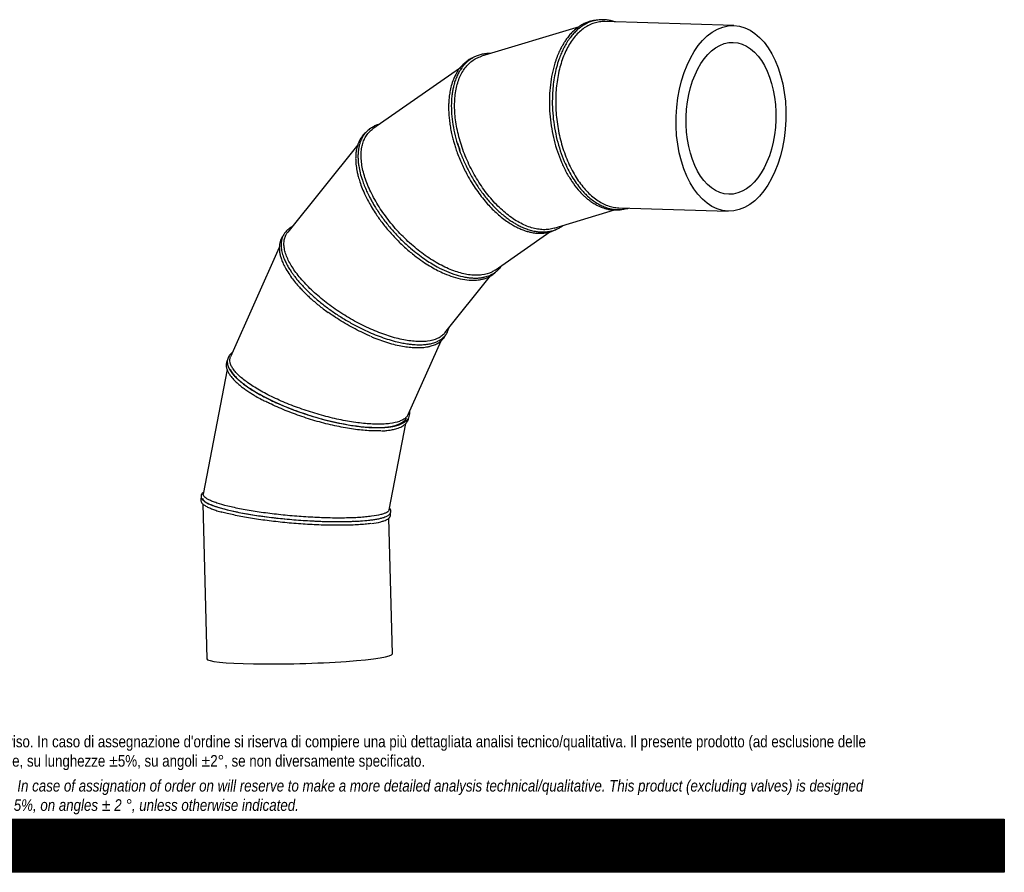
# Model space of a CAD drawing. Header units: millimetres. Extents: x 0 to 4243, y 0 to 3000.
# Tile 3 of 4: x 2121 to 4243, y 0 to 1837. Entities that reach past the tile are written whole.
import ezdxf

# ---------------------------------------------------------------- set-up
doc = ezdxf.new("R2010")
doc.units = ezdxf.units.MM
doc.header["$LTSCALE"] = 14.285714
doc.layers.add('Default', color=7, linetype='Continuous')
doc.layers.add('TUBO_X_GOMITO_90', color=7, linetype='Continuous')

# ---------------------------------------------------------------- blocks, each defined once
blk = doc.blocks.new('SE1')
at = {"layer": 'TUBO_X_GOMITO_90', "color": 7, "linetype": 'Continuous'}
for p, q in [((3660.1, 1824.4), (3382.5, 1832.9)), ((3326.5, 1821.9), (3116.2, 1758.1)), ((3069.1, 1731.6), (2882.3, 1601.5)), ((3272.7, 1616.6), (3272.7, 1616.6)), ((2850, 1567.6), (2698.9, 1379.3)), ((3272.8, 1387.6), (3402.8, 1427.1)), ((3412.5, 1431.8), (3647.9, 1424.6)), ((3145.7, 1297.5), (3263.6, 1379.6)), ((2680.8, 1345.9), (2575.8, 1110.7)), ((3037.4, 1162), (3136, 1284.9)), ((2745.6, 1249.3), (2745.6, 1249.4)), ((2958.2, 986.2), (3029.2, 1145.2)), ((2568.2, 1083), (2516.9, 815)), ((2645.8, 1025.9), (2645.8, 1025.9)), ((2917.8, 781.3), (2953.3, 966.9)), ((2515.7, 794), (2524.6, 459.9)), ((2597.8, 774.8), (2597.8, 774.8)), ((2924.4, 470.5), (2916.7, 762.9))]:
    blk.add_line(p, q, dxfattribs=at)
blk.add_arc((2857.9, 921.2), 171.1, 277.1756, 284.0033, dxfattribs=at)
for major_axis in [(-6.1, -199.9), (5, 163.6)]:
    blk.add_ellipse((3654, 1624.5), major_axis=major_axis, ratio=0.591609, dxfattribs=at)
for centre, major_axis, ratio, start_param, end_param in [((2763.9, 1041.6), (-192, 60.3), 0.296853, 1.004494, 1.512028), ((2763.9, 1041.6), (-192, 60.3), 0.296853, 1.511957, 3.107172), ((2715.9, 790.4), (200.5, -16.3), 0.153546, 3.15821, 3.638527), ((2715.9, 790.4), (200.5, -16.3), 0.153546, 3.590141, 4.095047), ((2715.9, 790.4), (-200.5, 16.3), 0.153546, 0.953456, 2.296743), ((2724.5, 465.2), (-199.9, -5.3), 0.077415, 0, 3.141593)]:
    blk.add_ellipse(centre, major_axis=major_axis, ratio=ratio, start_param=start_param, end_param=end_param, dxfattribs=at)
for points, knots in [([(3367.2, 1836.3), (3363.4, 1835.7), (3357.6, 1834.7), (3349, 1831.7), (3342.2, 1828.6), (3337.1, 1825.7), (3333.4, 1823.3), (3330.6, 1821.4), (3328, 1819.4), (3323.8, 1816.1), (3318.1, 1810.8), (3310.9, 1802.9), (3303.8, 1793.5), (3297.3, 1783.1), (3292, 1772.9), (3287.3, 1762.5), (3282.5, 1749.9), (3277.8, 1734.5), (3273.8, 1716.6), (3271, 1698.3), (3269.2, 1677.8), (3268.7, 1654.8), (3270.2, 1629.2), (3273.5, 1603.8), (3278.8, 1578.8), (3285.8, 1554.5), (3293.8, 1533.2), (3302.4, 1514.9), (3311, 1499.2), (3320.3, 1485.1), (3329, 1473.7), (3337.2, 1464.5), (3345.5, 1456.4), (3354.8, 1448.6), (3364.2, 1442.1), (3373.8, 1436.8), (3384.2, 1432.4), (3394.7, 1429.4), (3404.9, 1427.9), (3414, 1427.7), (3422.3, 1428.5), (3428.7, 1429.7), (3432.1, 1430.7), (3433.4, 1431.1)], [0, 0, 0, 0, 0.0132688, 0.0244877, 0.0336567, 0.0408243, 0.0459087, 0.0493193, 0.0530785, 0.0574599, 0.067876, 0.0794235, 0.0927557, 0.1053113, 0.116555, 0.1265734, 0.1377254, 0.1537759, 0.1696488, 0.1848179, 0.1998233, 0.2198203, 0.2398148, 0.2598079, 0.279802, 0.2997993, 0.3199173, 0.3352743, 0.3507822, 0.366329, 0.3808252, 0.3909167, 0.4022226, 0.4156811, 0.4286006, 0.4394652, 0.4524747, 0.4678097, 0.4789993, 0.4908584, 0.5024178, 0.5104617, 0.5156849, 0.5156849, 0.5156849, 0.5156849]), ([(3382.4, 1832.9), (3378.6, 1833), (3374.8, 1832.8), (3367.1, 1831.8), (3363.2, 1830.9), (3355.7, 1828.6), (3352, 1827.1), (3344.8, 1823.6), (3341.2, 1821.5), (3334.3, 1816.8), (3331, 1814.1), (3324.4, 1808.1), (3321.3, 1804.8), (3315.3, 1797.7), (3312.4, 1793.9), (3306.9, 1785.7), (3304.3, 1781.4), (3299.4, 1772.2), (3297.1, 1767.4), (3290.7, 1752.4), (3287.2, 1741.6), (3282.9, 1724.4), (3281.7, 1718.5), (3279.6, 1706.5), (3278.7, 1700.4), (3276.7, 1681.9), (3276.1, 1669.2), (3276.4, 1649.6), (3276.7, 1643.1), (3277.6, 1630), (3278.3, 1623.5), (3280, 1610.4), (3281.1, 1603.9), (3283.5, 1591), (3285, 1584.6), (3289.8, 1565.7), (3293.7, 1553.4), (3300.5, 1535.8), (3302.9, 1530.1), (3308.1, 1519), (3310.8, 1513.7), (3316.6, 1503.4), (3319.6, 1498.4), (3325.8, 1488.9), (3329, 1484.4), (3338.9, 1471.7), (3346, 1464.2), (3357.1, 1454.5), (3360.9, 1451.5), (3368.6, 1446.2), (3372.5, 1443.8), (3380.3, 1439.7), (3384.3, 1437.9), (3392.2, 1435.1), (3396.2, 1433.9), (3404.2, 1432.4), (3408.2, 1431.9), (3412.3, 1431.8), (3412.4, 1431.8), (3412.5, 1431.8)], [0.484778, 0.484778, 0.484778, 0.484778, 0.5, 0.5, 0.515625, 0.515625, 0.53125, 0.53125, 0.546875, 0.546875, 0.5625, 0.5625, 0.578125, 0.578125, 0.59375, 0.59375, 0.609375, 0.609375, 0.625, 0.625, 0.65625, 0.65625, 0.671875, 0.671875, 0.6875, 0.6875, 0.71875, 0.71875, 0.734375, 0.734375, 0.75, 0.75, 0.765625, 0.765625, 0.78125, 0.78125, 0.8125, 0.8125, 0.828125, 0.828125, 0.84375, 0.84375, 0.859375, 0.859375, 0.875, 0.875, 0.90625, 0.90625, 0.921875, 0.921875, 0.9375, 0.9375, 0.953125, 0.953125, 0.96875, 0.96875, 0.984375, 0.984375, 0.9847941, 0.9847941, 0.9847941, 0.9847941]), ([(3365.2, 1835.9), (3365.2, 1835.9), (3362.7, 1835.8), (3358.1, 1835.2), (3351.6, 1833.8), (3344.8, 1831.7), (3336.9, 1828.4), (3327, 1822.8), (3320.8, 1817.8), (3316.8, 1814.5)], [0.93391992, 0.93391992, 0.93391992, 0.93391992, 0.93407105, 0.94324013, 0.95152308, 0.95931237, 0.96998964, 0.9835531, 1, 1, 1, 1]), ([(3404.1, 1832.2), (3403.7, 1832.4), (3401.1, 1833.3), (3395.7, 1834.8), (3387.5, 1836.4), (3377.6, 1837.3), (3371.2, 1836.7), (3367.2, 1836.3)], [0.95361111, 0.95361111, 0.95361111, 0.95361111, 0.95513567, 0.96348436, 0.97374502, 0.98591732, 1, 1, 1, 1]), ([(3316.8, 1814.5), (3313.8, 1811.7), (3309.1, 1807.3), (3302.5, 1799.4), (3297.2, 1792.2), (3293.2, 1785.9), (3290.2, 1780.6), (3287.8, 1776.2), (3285.6, 1771.8), (3283.2, 1766.8), (3280.9, 1761.3), (3278.5, 1755.3), (3274.4, 1743.8), (3269.6, 1726.6), (3265.2, 1702.8), (3262.8, 1678.3), (3262.4, 1653.1), (3263.9, 1627.6), (3267.3, 1602.1), (3272.6, 1577.1), (3279.7, 1552.9), (3288.5, 1529.8), (3298.9, 1508.1), (3311, 1488.1), (3321.8, 1473.8), (3330.4, 1464.2), (3336.2, 1458.4), (3342.1, 1453), (3348.7, 1447.7), (3356.2, 1442.4), (3364, 1437.8), (3370.9, 1434.5), (3376.7, 1432.2), (3382.3, 1430.3), (3388.8, 1428.6), (3396.1, 1427.4), (3403.5, 1426.9), (3410, 1427.1), (3415, 1427.6), (3417.8, 1428), (3419, 1428.3)], [0, 0, 0, 0, 0.0127268, 0.0236297, 0.0327089, 0.040744, 0.046473, 0.0508446, 0.0556297, 0.0608688, 0.066562, 0.0726786, 0.0788147, 0.0997612, 0.119815, 0.1398388, 0.1598579, 0.1798737, 0.1998886, 0.2199049, 0.2399237, 0.259948, 0.2801889, 0.3008147, 0.3215643, 0.3302267, 0.3383619, 0.3460376, 0.354721, 0.3650092, 0.375843, 0.3846739, 0.3913906, 0.3979203, 0.405983, 0.4155789, 0.4255102, 0.4336983, 0.4401324, 0.4445442, 0.4445442, 0.4445442, 0.4445442]), ([(3136.2, 1764.2), (3135.9, 1764.2), (3132.3, 1764.3), (3125.3, 1763.9), (3115.8, 1762.2), (3107.1, 1759.5), (3100.1, 1756.3), (3094, 1752.7), (3088.2, 1748.6), (3082.7, 1743.7), (3078, 1738.6), (3074.2, 1733.8), (3070.8, 1728.9), (3067, 1722.6), (3063, 1714.3), (3059.4, 1704.9), (3056.7, 1696), (3054.8, 1687.4), (3053.2, 1678.3), (3051.6, 1664.7), (3051.1, 1646.2), (3052.8, 1623), (3056.6, 1599.1), (3062.5, 1575.1), (3070.5, 1551.1), (3080.2, 1527.5), (3091.7, 1504.5), (3104.8, 1482.5), (3119.2, 1461.9), (3134.9, 1442.8), (3151.7, 1425.5), (3166.4, 1413.1), (3178, 1404.7), (3186.1, 1399.5), (3193.9, 1395), (3202.3, 1390.7), (3211.6, 1386.8), (3221.6, 1383.4), (3231.4, 1381.1), (3241, 1379.8), (3250.2, 1379.5), (3259.9, 1380.2), (3269.3, 1382.1), (3278, 1385.2), (3285, 1388.7), (3289.6, 1391.6), (3291.7, 1393.2), (3292.1, 1393.5)], [0.3926316, 0.3926316, 0.3926316, 0.3926316, 0.3936291, 0.4056523, 0.4188368, 0.4306215, 0.4408251, 0.4490406, 0.4584095, 0.468634, 0.4775265, 0.4846456, 0.4909437, 0.4990318, 0.5108776, 0.5225292, 0.5322731, 0.5406424, 0.5497945, 0.5599222, 0.580668, 0.6012644, 0.6214622, 0.6414903, 0.6615129, 0.6815328, 0.7015514, 0.7215705, 0.7415928, 0.7617738, 0.7823527, 0.8030835, 0.8132283, 0.8224054, 0.8307404, 0.8401011, 0.8509998, 0.8624541, 0.8746277, 0.8852937, 0.8963868, 0.9083681, 0.9215645, 0.933527, 0.9443906, 0.9526148, 0.9545731, 0.9545731, 0.9545731, 0.9545731]), ([(3098.7, 1755.4), (3097.7, 1755), (3095.5, 1754), (3091.9, 1752.1), (3087.4, 1749.4), (3082.3, 1745.7), (3076.5, 1740.6), (3070.2, 1733.7), (3063.4, 1724.1), (3059.8, 1716.8), (3057.6, 1712.2)], [0.92409024, 0.92409024, 0.92409024, 0.92409024, 0.92810676, 0.93356492, 0.94029111, 0.94839439, 0.9580327, 0.96981675, 0.98380637, 1, 1, 1, 1]), ([(3261.7, 1385.2), (3257.8, 1384.7), (3253.8, 1384.5), (3245.6, 1384.7), (3241.4, 1385.1), (3228.6, 1387.2), (3219.9, 1389.8), (3206.8, 1395.5), (3202.3, 1397.6), (3193.4, 1402.5), (3188.9, 1405.3), (3175.6, 1414.3), (3166.7, 1421.4), (3153.8, 1433.4), (3149.6, 1437.6), (3141.3, 1446.5), (3137.2, 1451.1), (3129.3, 1460.8), (3125.4, 1465.8), (3117.9, 1476.1), (3114.3, 1481.4), (3107.4, 1492.3), (3104, 1497.8), (3097.6, 1509.2), (3094.6, 1515), (3088.7, 1526.8), (3086, 1532.8), (3080.9, 1544.9), (3078.5, 1551), (3074.1, 1563.3), (3072.1, 1569.4), (3068.5, 1581.7), (3066.9, 1587.9), (3062.7, 1606.2), (3060.7, 1618.3), (3059, 1635.9), (3058.7, 1641.7), (3058.5, 1653), (3058.6, 1658.5), (3059.2, 1669.3), (3059.7, 1674.6), (3061.2, 1684.7), (3062.2, 1689.5), (3064.5, 1698.9), (3065.9, 1703.3), (3069, 1711.9), (3070.8, 1716), (3074.8, 1723.8), (3077, 1727.4), (3081.8, 1734.1), (3084.4, 1737.2), (3089.8, 1742.9), (3092.7, 1745.5), (3098.9, 1750.1), (3102.2, 1752.1), (3108.9, 1755.5), (3112.5, 1756.9), (3116.2, 1758.1), (3116.2, 1758.1), (3116.2, 1758.1)], [0, 0, 0, 0, 0.015625, 0.015625, 0.03125, 0.03125, 0.0625, 0.0625, 0.078125, 0.078125, 0.09375, 0.09375, 0.125, 0.125, 0.140625, 0.140625, 0.15625, 0.15625, 0.171875, 0.171875, 0.1875, 0.1875, 0.203125, 0.203125, 0.21875, 0.21875, 0.234375, 0.234375, 0.25, 0.25, 0.265625, 0.265625, 0.28125, 0.28125, 0.3125, 0.3125, 0.328125, 0.328125, 0.34375, 0.34375, 0.359375, 0.359375, 0.375, 0.375, 0.390625, 0.390625, 0.40625, 0.40625, 0.421875, 0.421875, 0.4375, 0.4375, 0.453125, 0.453125, 0.46875, 0.46875, 0.484375, 0.484375, 0.4845077, 0.4845077, 0.4845077, 0.4845077]), ([(3057.6, 1712.2), (3055.5, 1707.1), (3052.3, 1699), (3049, 1685.4), (3047, 1673.5), (3046, 1662.7), (3045.5, 1652.3), (3045.6, 1641.5), (3046.2, 1630.1), (3047.4, 1618), (3049.3, 1605.2), (3051.8, 1592.6), (3054.5, 1581.1), (3057.3, 1571), (3060.4, 1560.9), (3064.4, 1549.3), (3069.4, 1536.5), (3075.2, 1523.3), (3081.4, 1510.6), (3088.8, 1496.6), (3097.7, 1481.8), (3107.9, 1466.6), (3118.5, 1452.6), (3129.1, 1440.2), (3139.8, 1428.8), (3150.6, 1418.7), (3161.8, 1409.3), (3172.8, 1401.3), (3182.5, 1395.2), (3191, 1390.5), (3199.3, 1386.6), (3208, 1383.1), (3216.6, 1380.4), (3224.2, 1378.6), (3231.3, 1377.4), (3239.2, 1376.7), (3248.3, 1376.8), (3257.3, 1377.9), (3265.2, 1379.9), (3272, 1382.4), (3276.1, 1384.4), (3278.1, 1385.4)], [0, 0, 0, 0, 0.0167473, 0.0310643, 0.0429514, 0.052759, 0.0624483, 0.0723244, 0.0824108, 0.0929103, 0.1038695, 0.1151674, 0.1250123, 0.1328068, 0.1405313, 0.1503467, 0.1617475, 0.173037, 0.1840777, 0.1948409, 0.2102157, 0.2246874, 0.2384502, 0.2526848, 0.2651395, 0.2781278, 0.2912897, 0.3044258, 0.3160974, 0.3245606, 0.3336554, 0.3441469, 0.3546741, 0.3633709, 0.3706096, 0.3798452, 0.3918845, 0.4040052, 0.4142319, 0.4233183, 0.4322556, 0.4322556, 0.4322556, 0.4322556]), ([(2868.5, 1595.3), (2868.4, 1595.2), (2867, 1594), (2864.6, 1591.8), (2861.5, 1588.5), (2858.3, 1584.4), (2854.5, 1578.6), (2851.1, 1571.4), (2848.7, 1564.1), (2847.2, 1557.9), (2846.1, 1551.7), (2845.4, 1544.3), (2845.2, 1536.5), (2845.6, 1528.9), (2846.3, 1522.1), (2847.3, 1515.2), (2848.7, 1507.5), (2851, 1498.2), (2854.4, 1486.8), (2859.5, 1472.8), (2863.8, 1463.5), (2866.5, 1457.6)], [0.8318621, 0.8318621, 0.8318621, 0.8318621, 0.8327711, 0.8397237, 0.8455821, 0.8526332, 0.8617705, 0.8752193, 0.8853524, 0.8923088, 0.8999354, 0.9092104, 0.9197011, 0.9274001, 0.9348728, 0.9421193, 0.949685, 0.9591919, 0.9707473, 0.9843507, 1, 1, 1, 1]), ([(2897.4, 1612.1), (2895.4, 1611.5), (2890.9, 1610.1), (2884.8, 1607.5), (2879.6, 1604.5), (2875.3, 1601.5), (2871.3, 1598.2), (2866.9, 1593.8), (2862.7, 1588.4), (2859.3, 1582.7), (2856.8, 1577.6), (2854.8, 1572.4), (2852.9, 1566.3), (2851.3, 1558.4), (2850.4, 1549.5), (2850.2, 1540.4), (2850.7, 1531.2), (2852.1, 1520.2), (2854.8, 1506.9), (2859, 1492.7), (2863.8, 1479.5), (2868.6, 1468.2), (2873.6, 1457.8), (2878.3, 1448.9), (2883, 1440.6), (2888.4, 1431.7), (2894.9, 1421.6), (2902.3, 1411), (2912.7, 1397.2), (2926.5, 1380.7), (2944.4, 1361.9), (2962.1, 1345.7), (2978.6, 1332.3), (2993.1, 1321.7), (3007.2, 1312.5), (3023.1, 1303.3), (3041.4, 1294.3), (3061.5, 1286.8), (3077.7, 1282.8), (3090.1, 1280.9), (3099.3, 1280.3), (3108.4, 1280.3), (3116.5, 1281.2), (3123.3, 1282.6), (3129, 1284.2), (3134.7, 1286.3), (3140.8, 1289.3), (3146.5, 1293), (3151.2, 1296.9), (3154.8, 1300.6), (3157.7, 1304), (3159.4, 1306.4), (3160.1, 1307.5)], [0.2941802, 0.2941802, 0.2941802, 0.2941802, 0.3024274, 0.3130875, 0.3217159, 0.3282813, 0.3352562, 0.3443101, 0.3551709, 0.3648021, 0.372356, 0.378504, 0.3872546, 0.3980007, 0.4091367, 0.4198133, 0.430032, 0.4401566, 0.4557296, 0.4718567, 0.4831051, 0.4947277, 0.5050495, 0.5131856, 0.52039, 0.5290194, 0.5391196, 0.5496951, 0.5600569, 0.5802329, 0.600298, 0.6207353, 0.6365898, 0.6514226, 0.6646716, 0.6786287, 0.6988397, 0.7199026, 0.7403781, 0.7505579, 0.7611923, 0.7722897, 0.7831468, 0.7920424, 0.7992978, 0.8070335, 0.8168495, 0.8276394, 0.8365031, 0.843286, 0.8500212, 0.8556519, 0.8556519, 0.8556519, 0.8556519]), ([(3117.2, 1287), (3113.3, 1286.5), (3109.2, 1286.2), (3100.8, 1286.3), (3096.5, 1286.5), (3083, 1288.2), (3073.6, 1290.3), (3059.1, 1295), (3054.1, 1296.8), (3044.1, 1300.9), (3039, 1303.3), (3023.7, 1310.9), (3013.3, 1316.9), (2997.9, 1327.2), (2992.8, 1330.8), (2982.6, 1338.4), (2977.6, 1342.4), (2967.7, 1350.7), (2962.8, 1355), (2953.3, 1363.9), (2948.6, 1368.4), (2939.5, 1377.7), (2935.1, 1382.5), (2926.4, 1392.3), (2922.2, 1397.4), (2914.1, 1407.6), (2910.2, 1412.8), (2902.7, 1423.2), (2899.2, 1428.5), (2892.4, 1439.1), (2889.2, 1444.4), (2883.3, 1455.1), (2880.5, 1460.5), (2872.8, 1476.4), (2868.6, 1486.9), (2863.7, 1502.2), (2862.3, 1507.2), (2859.9, 1517.1), (2859, 1521.9), (2857.7, 1531.4), (2857.3, 1536), (2857, 1544.8), (2857, 1549), (2857.7, 1557.2), (2858.3, 1561.1), (2860, 1568.7), (2861, 1572.3), (2863.7, 1579.1), (2865.3, 1582.3), (2868.9, 1588.2), (2871, 1591), (2875.6, 1596.1), (2878.1, 1598.4), (2881.3, 1600.8), (2881.8, 1601.2), (2882.3, 1601.5)], [0, 0, 0, 0, 0.015625, 0.015625, 0.03125, 0.03125, 0.0625, 0.0625, 0.078125, 0.078125, 0.09375, 0.09375, 0.125, 0.125, 0.140625, 0.140625, 0.15625, 0.15625, 0.171875, 0.171875, 0.1875, 0.1875, 0.203125, 0.203125, 0.21875, 0.21875, 0.234375, 0.234375, 0.25, 0.25, 0.265625, 0.265625, 0.28125, 0.28125, 0.3125, 0.3125, 0.328125, 0.328125, 0.34375, 0.34375, 0.359375, 0.359375, 0.375, 0.375, 0.390625, 0.390625, 0.40625, 0.40625, 0.421875, 0.421875, 0.4375, 0.4375, 0.453125, 0.453125, 0.455989, 0.455989, 0.455989, 0.455989]), ([(2866.5, 1457.6), (2869.5, 1451.6), (2874.3, 1442.2), (2882.8, 1427.8), (2890.6, 1415.9), (2898.1, 1405.3), (2905.4, 1395.6), (2913.3, 1385.9), (2924.3, 1373.2), (2939, 1357.7), (2957.9, 1340.2), (2976.3, 1325.4), (2993.3, 1313.5), (3008, 1304.3), (3022.1, 1296.6), (3037.9, 1289.1), (3056, 1282.3), (3075.6, 1277.3), (3091, 1275.6), (3102, 1275.6), (3109.1, 1276.2), (3115.7, 1277.3), (3122.7, 1279), (3129.8, 1281.6), (3135.9, 1284.7), (3140.6, 1287.7), (3144.6, 1290.8), (3147.4, 1293.4), (3149, 1295.1), (3149.3, 1295.4)], [0, 0, 0, 0, 0.0157192, 0.0293669, 0.0409437, 0.0504507, 0.0603888, 0.0700297, 0.0798597, 0.0998948, 0.1199749, 0.1405921, 0.1564154, 0.1709999, 0.18451, 0.1986321, 0.218727, 0.2399687, 0.2612513, 0.2710156, 0.2796093, 0.2874942, 0.2969568, 0.3082221, 0.3185645, 0.3256621, 0.3319513, 0.3401041, 0.3420902, 0.3420902, 0.3420902, 0.3420902]), ([(2708.1, 1390.7), (2707.9, 1390.6), (2706.3, 1389.7), (2702.9, 1387.7), (2698.4, 1384.3), (2694.7, 1380.5), (2691.6, 1376.5), (2689, 1372), (2686.7, 1366.6), (2685.1, 1360.3), (2684.4, 1353.1), (2684.8, 1344.4), (2686.7, 1334), (2690.4, 1323.1), (2695.1, 1312.9), (2699.8, 1304.3), (2704.8, 1296.3), (2709.5, 1289.5), (2714.3, 1283.1), (2719.8, 1276.1), (2726.6, 1268.2), (2734.3, 1259.9), (2745.3, 1248.8), (2760.1, 1235.4), (2779.3, 1219.9), (2799.8, 1205.1), (2821.3, 1191.2), (2843.6, 1178.6), (2864.3, 1168.2), (2883.2, 1159.9), (2900.4, 1153.2), (2917.8, 1147.4), (2933.4, 1143.1), (2946.9, 1140.2), (2957.6, 1138.4), (2966.4, 1137.4), (2973.8, 1136.8), (2981.1, 1136.6), (2989.6, 1136.7), (2999.1, 1137.5), (3008.9, 1139.3), (3017.7, 1142.1), (3024.7, 1145.4), (3030, 1148.7), (3034.4, 1152.3), (3038.3, 1156.5), (3041.7, 1161.3), (3044.1, 1166.2), (3045.4, 1170), (3046, 1172.1), (3046.1, 1172.8)], [0.3489593, 0.3489593, 0.3489593, 0.3489593, 0.3496157, 0.3577811, 0.3676858, 0.3768338, 0.3843887, 0.3937722, 0.4036846, 0.4147299, 0.4262558, 0.4382228, 0.454253, 0.4713577, 0.4829825, 0.4947097, 0.5050399, 0.5131787, 0.5203728, 0.5289868, 0.5390696, 0.5496361, 0.5599881, 0.58014, 0.6001738, 0.620203, 0.6402295, 0.6602555, 0.6802821, 0.6953083, 0.7105807, 0.7263343, 0.7428158, 0.7543832, 0.7657421, 0.7749084, 0.7819998, 0.7898221, 0.7991638, 0.8119407, 0.8251625, 0.8387342, 0.8509452, 0.8606635, 0.8685494, 0.8788236, 0.8898302, 0.8991377, 0.906736, 0.9100021, 0.9100021, 0.9100021, 0.9100021]), ([(3000.4, 1144.3), (2996.5, 1143.8), (2992.4, 1143.5), (2983.8, 1143.3), (2979.3, 1143.4), (2965.2, 1144.4), (2955.3, 1145.8), (2939.7, 1149.1), (2934.3, 1150.4), (2923.4, 1153.4), (2917.8, 1155.1), (2900.9, 1160.8), (2889.3, 1165.3), (2871.9, 1173), (2866, 1175.8), (2854.4, 1181.5), (2848.6, 1184.6), (2837.1, 1190.9), (2831.4, 1194.2), (2820.2, 1201), (2814.7, 1204.5), (2803.9, 1211.6), (2798.6, 1215.3), (2788.1, 1222.9), (2783, 1226.7), (2773, 1234.6), (2768.2, 1238.6), (2758.8, 1246.8), (2754.3, 1250.9), (2745.7, 1259.1), (2741.5, 1263.3), (2733.7, 1271.6), (2730, 1275.7), (2719.5, 1288.2), (2713.4, 1296.4), (2705.9, 1308.4), (2703.6, 1312.4), (2699.6, 1320.2), (2697.9, 1324), (2695, 1331.4), (2693.8, 1335.1), (2692, 1342.1), (2691.4, 1345.5), (2690.7, 1352), (2690.7, 1355.1), (2691.1, 1361.1), (2691.7, 1364), (2693.3, 1369.5), (2694.4, 1372.1), (2696.7, 1376.2), (2697.7, 1377.8), (2698.9, 1379.3)], [0, 0, 0, 0, 0.015625, 0.015625, 0.03125, 0.03125, 0.0625, 0.0625, 0.078125, 0.078125, 0.09375, 0.09375, 0.125, 0.125, 0.140625, 0.140625, 0.15625, 0.15625, 0.171875, 0.171875, 0.1875, 0.1875, 0.203125, 0.203125, 0.21875, 0.21875, 0.234375, 0.234375, 0.25, 0.25, 0.265625, 0.265625, 0.28125, 0.28125, 0.3125, 0.3125, 0.328125, 0.328125, 0.34375, 0.34375, 0.359375, 0.359375, 0.375, 0.375, 0.390625, 0.390625, 0.40625, 0.40625, 0.421875, 0.421875, 0.4326082, 0.4326082, 0.4326082, 0.4326082]), ([(2688.8, 1371.4), (2687.9, 1370.2), (2685.9, 1367.2), (2683.5, 1362.1), (2681.9, 1356.4), (2681, 1351), (2680.7, 1345.6), (2681, 1339.5), (2682, 1332.5), (2684, 1324.7), (2687.1, 1315.9), (2692, 1305.2), (2696.2, 1298.1), (2698.9, 1293.6)], [0.638117, 0.638117, 0.638117, 0.638117, 0.6615071, 0.6946782, 0.7267776, 0.7529577, 0.7771637, 0.8057653, 0.8396092, 0.8711628, 0.9084159, 0.951364, 1, 1, 1, 1]), ([(3145.7, 1297.5), (3143.4, 1295.9), (3140.9, 1294.4), (3132.1, 1290.1), (3125, 1288), (3117.2, 1287)], [0.95594675, 0.95594675, 0.95594675, 0.95594675, 0.96875, 0.96875, 1, 1, 1, 1]), ([(2698.9, 1293.6), (2701.9, 1289), (2706.6, 1281.8), (2715.4, 1270.6), (2723.5, 1261.2), (2731.4, 1252.8), (2739.2, 1245), (2747.5, 1237.2), (2759.2, 1226.9), (2772.3, 1216.1), (2782, 1209.2), (2785.9, 1206.4)], [0, 0, 0, 0, 0.142592, 0.266408, 0.371462, 0.457775, 0.547954, 0.63531, 0.724362, 0.905855, 1, 1, 1, 1]), ([(2876.9, 1155.2), (2874.7, 1156.1), (2872.4, 1157.1), (2864.4, 1160.6), (2858.5, 1163.4), (2846.9, 1169.1), (2841.1, 1172.2), (2829.6, 1178.5), (2823.9, 1181.8), (2812.7, 1188.6), (2807.2, 1192.1), (2796.8, 1198.9), (2791.9, 1202.3), (2787, 1205.8)], [0.11898506, 0.11898506, 0.11898506, 0.11898506, 0.125, 0.125, 0.140625, 0.140625, 0.15625, 0.15625, 0.171875, 0.171875, 0.1875, 0.1875, 0.20192923, 0.20192923, 0.20192923, 0.20192923]), ([(2877.2, 1155), (2879.9, 1153.8), (2887.5, 1150.4), (2901.6, 1145.3), (2918.3, 1139.9), (2934.7, 1135.7), (2950, 1132.7), (2963.9, 1131), (2976.8, 1130.3), (2989.3, 1130.6), (2999.6, 1132), (3007.6, 1133.9), (3012.9, 1135.6), (3017.4, 1137.5), (3021.8, 1139.7), (3026.5, 1142.7), (3031.1, 1146.5), (3034.9, 1150.7), (3037.6, 1154.8), (3039, 1157.3), (3039.6, 1158.5)], [0, 0, 0, 0, 0.0149347, 0.0492137, 0.084309, 0.1204229, 0.1550927, 0.1873611, 0.2188389, 0.2515899, 0.2885704, 0.3094937, 0.3278794, 0.3437218, 0.3595038, 0.379453, 0.4035908, 0.4266929, 0.4453376, 0.4605667, 0.4605667, 0.4605667, 0.4605667]), ([(3037.5, 1162), (3036.9, 1161.3), (3036.3, 1160.7), (3033.8, 1157.9), (3031.6, 1156.1), (3026.7, 1152.6), (3023.9, 1151.1), (3015.1, 1147.2), (3008.2, 1145.4), (3000.4, 1144.3)], [0.93256148, 0.93256148, 0.93256148, 0.93256148, 0.9375, 0.9375, 0.953125, 0.953125, 0.96875, 0.96875, 1, 1, 1, 1]), ([(2579.6, 1119.6), (2579.1, 1119.2), (2577.5, 1117.9), (2575, 1115.7), (2572.4, 1112.4), (2570.2, 1108.5), (2568.9, 1104), (2568.5, 1099.3), (2569.1, 1094.5), (2570.3, 1090.3), (2572, 1086.4), (2574.1, 1082.4), (2576.8, 1078.2), (2580.3, 1073.7), (2584.1, 1069.4), (2588.3, 1065.1), (2593.4, 1060.4), (2599.8, 1055), (2607.6, 1049.1), (2617.3, 1042.4), (2628.5, 1035.3), (2641.3, 1028), (2654.9, 1020.8), (2667.6, 1014.6), (2675.5, 1011.2), (2678.4, 1009.9)], [0.4778049, 0.4778049, 0.4778049, 0.4778049, 0.4863231, 0.50567, 0.5252647, 0.5469424, 0.5720345, 0.5979037, 0.6205492, 0.6408312, 0.6576067, 0.6761783, 0.6965398, 0.7160468, 0.7372443, 0.753914, 0.7739347, 0.799027, 0.8256065, 0.8510206, 0.8867053, 0.9175725, 0.947531, 0.9834498, 1, 1, 1, 1]), ([(2919.2, 967), (2915.3, 966.4), (2911.2, 966.1), (2902.4, 965.6), (2897.8, 965.5), (2883.4, 965.5), (2873.1, 966.1), (2856.7, 967.8), (2851.1, 968.4), (2839.6, 970.1), (2833.6, 971), (2815.6, 974.2), (2803.2, 976.8), (2784.3, 981.4), (2778, 983.1), (2765.4, 986.6), (2759.1, 988.4), (2746.5, 992.3), (2740.2, 994.3), (2727.8, 998.6), (2721.7, 1000.7), (2709.7, 1005.2), (2703.8, 1007.5), (2692.1, 1012.3), (2686.4, 1014.8), (2675.1, 1019.8), (2669.6, 1022.3), (2658.9, 1027.5), (2653.8, 1030.2), (2643.8, 1035.5), (2639.1, 1038.2), (2629.9, 1043.6), (2625.5, 1046.3), (2613.2, 1054.4), (2605.8, 1059.9), (2596.5, 1067.8), (2593.6, 1070.5), (2588.4, 1075.7), (2586.1, 1078.2), (2582.1, 1083.2), (2580.4, 1085.7), (2577.6, 1090.4), (2576.6, 1092.7), (2575, 1097.2), (2574.5, 1099.3), (2574.1, 1103.5), (2574.2, 1105.5), (2574.9, 1108.6), (2575.3, 1109.7), (2575.8, 1110.7)], [0, 0, 0, 0, 0.015625, 0.015625, 0.03125, 0.03125, 0.0625, 0.0625, 0.078125, 0.078125, 0.09375, 0.09375, 0.125, 0.125, 0.140625, 0.140625, 0.15625, 0.15625, 0.171875, 0.171875, 0.1875, 0.1875, 0.203125, 0.203125, 0.21875, 0.21875, 0.234375, 0.234375, 0.25, 0.25, 0.265625, 0.265625, 0.28125, 0.28125, 0.3125, 0.3125, 0.328125, 0.328125, 0.34375, 0.34375, 0.359375, 0.359375, 0.375, 0.375, 0.390625, 0.390625, 0.40625, 0.40625, 0.4155434, 0.4155434, 0.4155434, 0.4155434]), ([(2568.8, 1102.7), (2568.1, 1101.2), (2566.8, 1098), (2566.3, 1093.8), (2566.5, 1090.4), (2566.8, 1087.9), (2567.6, 1084.4), (2569.3, 1079.9), (2572.3, 1074.3), (2575.1, 1070.4), (2576.9, 1067.9)], [0.5745695, 0.5745695, 0.5745695, 0.5745695, 0.6354615, 0.7068128, 0.7292099, 0.7611075, 0.8041503, 0.8583273, 0.92362, 1, 1, 1, 1]), ([(2574.8, 1083.4), (2576.4, 1080.3), (2578.5, 1077), (2583.2, 1071.1), (2585.6, 1068.6), (2590.7, 1063.4), (2593.6, 1060.8), (2602.9, 1052.9), (2610.1, 1047.5), (2622.5, 1039.4), (2626.9, 1036.7), (2636.1, 1031.3), (2640.9, 1028.6), (2645.8, 1025.9)], [0.7708405, 0.7708405, 0.7708405, 0.7708405, 0.8125, 0.8125, 0.84375, 0.84375, 0.875, 0.875, 0.9375, 0.9375, 0.96875, 0.96875, 1, 1, 1, 1]), ([(2576.9, 1067.9), (2579.4, 1065), (2583.4, 1060.3), (2591.4, 1052.8), (2599.1, 1046.5), (2606.8, 1040.7), (2614.6, 1035.4), (2622.5, 1030.4), (2631.5, 1025), (2640.9, 1019.7), (2647.5, 1016.3), (2650.6, 1014.8)], [0, 0, 0, 0, 0.155673, 0.292302, 0.409939, 0.508642, 0.6138, 0.706693, 0.790512, 0.919211, 1, 1, 1, 1]), ([(2899.4, 951.2), (2895.9, 951), (2892.3, 950.9), (2878.9, 951), (2868.6, 951.6), (2852.2, 953.2), (2846.6, 953.9), (2835, 955.5), (2829.1, 956.5), (2811.1, 959.7), (2798.6, 962.3), (2779.8, 966.9), (2773.5, 968.5), (2760.8, 972), (2754.5, 973.9), (2741.9, 977.7), (2735.7, 979.8), (2723.3, 984), (2717.2, 986.2), (2705.2, 990.6), (2699.3, 993), (2687.6, 997.7), (2681.8, 1000.2), (2670.5, 1005.2), (2665.1, 1007.8), (2657.1, 1011.6), (2654.5, 1012.9), (2652, 1014.2)], [0.0189701, 0.0189701, 0.0189701, 0.0189701, 0.03125, 0.03125, 0.0625, 0.0625, 0.078125, 0.078125, 0.09375, 0.09375, 0.125, 0.125, 0.140625, 0.140625, 0.15625, 0.15625, 0.171875, 0.171875, 0.1875, 0.1875, 0.203125, 0.203125, 0.21875, 0.21875, 0.234375, 0.234375, 0.2420394, 0.2420394, 0.2420394, 0.2420394]), ([(2678.9, 1009.9), (2689.8, 1005), (2701.2, 1000.4), (2717.7, 994.2), (2722.5, 992.5), (2727.3, 990.8)], [0.06454325, 0.06454325, 0.06454325, 0.06454325, 0.125, 0.125, 0.14939329, 0.14939329, 0.14939329, 0.14939329]), ([(2728.2, 990.4), (2733, 988.7), (2744.5, 984.7), (2765.9, 978.3), (2790.4, 971.9), (2811.7, 967.2), (2829.3, 964), (2843.4, 961.8), (2856.6, 960.1), (2868.5, 959), (2879.6, 958.3), (2891.1, 958), (2902.8, 958.2), (2913.7, 959), (2923.1, 960.2), (2930.8, 961.8), (2937.4, 963.7), (2943.4, 966), (2949.3, 969), (2954.1, 972.5), (2957.4, 976.1), (2960, 980), (2961.8, 984.6), (2962.4, 989), (2962.2, 992.3), (2962.1, 993.7), (2961.9, 994.5)], [0, 0, 0, 0, 0.0332265, 0.0936806, 0.1542626, 0.215905, 0.2533713, 0.2909079, 0.3281389, 0.3617357, 0.3921238, 0.4276017, 0.4690485, 0.5088775, 0.5450446, 0.5798231, 0.6089189, 0.6401999, 0.6758621, 0.7135863, 0.7450759, 0.7699396, 0.8075139, 0.8451545, 0.8569801, 0.8723176, 0.8723176, 0.8723176, 0.8723176]), ([(2901.1, 951.1), (2902.4, 951.1), (2906.2, 951.3), (2912.6, 951.8), (2919.3, 952.7), (2924.7, 953.7), (2929.6, 954.8), (2934.6, 956.2), (2939.9, 958.2), (2944.6, 960.4), (2948.3, 962.7), (2951.1, 964.8), (2953.6, 967.1), (2956.1, 970.1), (2958.4, 974.1), (2959.5, 977.6), (2959.8, 979.7), (2959.8, 980)], [0, 0, 0, 0, 0.0139345, 0.0488434, 0.0802887, 0.1060186, 0.1275149, 0.1544931, 0.1887342, 0.2220409, 0.250787, 0.2744937, 0.2943976, 0.3240718, 0.3586562, 0.3998734, 0.4075509, 0.4075509, 0.4075509, 0.4075509]), ([(2958.2, 986.2), (2957.9, 985.5), (2957.5, 984.8), (2956, 982.3), (2954.7, 980.7), (2951.3, 977.7), (2949.4, 976.3), (2944.8, 973.8), (2942.3, 972.6), (2933.8, 969.5), (2927, 968), (2919.2, 967)], [0.91549261, 0.91549261, 0.91549261, 0.91549261, 0.921875, 0.921875, 0.9375, 0.9375, 0.953125, 0.953125, 0.96875, 0.96875, 1, 1, 1, 1]), ([(2512.8, 806.9), (2512.6, 806.7), (2512.1, 805.8), (2511.5, 804), (2511.4, 801.3), (2512.2, 798.4), (2513.9, 795.6), (2516.6, 793), (2519.5, 790.9), (2522.5, 789), (2527.2, 786.5), (2534, 783.4), (2543.6, 780), (2551.6, 777.5), (2556.1, 776.3), (2556.9, 776.1)], [0.2488652, 0.2488652, 0.2488652, 0.2488652, 0.2612678, 0.3130212, 0.3570743, 0.4092524, 0.478041, 0.5429818, 0.5910103, 0.6389771, 0.6959462, 0.7937439, 0.8901665, 0.9840196, 1, 1, 1, 1]), ([(2517.5, 819.1), (2516.9, 818.7), (2515.6, 817.7), (2514.1, 816), (2512.9, 814.1), (2512.3, 812.2), (2512.1, 810.4), (2512.2, 808.5), (2512.9, 806.3), (2514.3, 803.9), (2516.6, 801.5), (2519.4, 799.2), (2522.6, 797.1), (2526.6, 794.9), (2531.5, 792.7), (2535.1, 791.3), (2537, 790.6)], [0.5438059, 0.5438059, 0.5438059, 0.5438059, 0.5668869, 0.6026953, 0.6302382, 0.6520012, 0.674639, 0.6994738, 0.7300212, 0.7665367, 0.8024466, 0.8407536, 0.8745539, 0.9157259, 0.9633347, 1, 1, 1, 1]), ([(2879.2, 767), (2875.3, 766.5), (2871.1, 766), (2862.3, 765.2), (2857.7, 764.8), (2843.1, 763.9), (2832.6, 763.5), (2815.8, 763.3), (2810.1, 763.3), (2798.2, 763.3), (2792.1, 763.4), (2773.6, 763.9), (2760.8, 764.4), (2741.3, 765.5), (2734.7, 765.9), (2721.6, 766.8), (2715, 767.3), (2701.9, 768.5), (2695.3, 769.1), (2682.4, 770.4), (2676.1, 771.1), (2663.5, 772.6), (2657.2, 773.4), (2645, 775), (2638.9, 775.9), (2627, 777.7), (2621.2, 778.6), (2609.9, 780.5), (2604.4, 781.5), (2593.9, 783.6), (2588.8, 784.6), (2579, 786.7), (2574.3, 787.8), (2561, 791.1), (2553.1, 793.3), (2542.8, 796.8), (2539.7, 797.9), (2534, 800.2), (2531.4, 801.3), (2526.9, 803.6), (2524.9, 804.7), (2521.6, 806.9), (2520.3, 808), (2518.3, 810.1), (2517.6, 811.2), (2516.9, 813.2), (2516.8, 814.1), (2516.9, 815)], [0, 0, 0, 0, 0.015625, 0.015625, 0.03125, 0.03125, 0.0625, 0.0625, 0.078125, 0.078125, 0.09375, 0.09375, 0.125, 0.125, 0.140625, 0.140625, 0.15625, 0.15625, 0.171875, 0.171875, 0.1875, 0.1875, 0.203125, 0.203125, 0.21875, 0.21875, 0.234375, 0.234375, 0.25, 0.25, 0.265625, 0.265625, 0.28125, 0.28125, 0.3125, 0.3125, 0.328125, 0.328125, 0.34375, 0.34375, 0.359375, 0.359375, 0.375, 0.375, 0.390625, 0.390625, 0.4046257, 0.4046257, 0.4046257, 0.4046257]), ([(2537.9, 790.3), (2540.1, 789.5), (2542.5, 788.7), (2551.7, 785.6), (2559.6, 783.4), (2572.9, 780.1), (2577.6, 779), (2587.4, 776.9), (2592.5, 775.8), (2597.8, 774.8)], [0.8520715, 0.8520715, 0.8520715, 0.8520715, 0.875, 0.875, 0.9375, 0.9375, 0.96875, 0.96875, 1, 1, 1, 1]), ([(2878, 751.3), (2874.1, 750.8), (2869.9, 750.3), (2861.1, 749.5), (2856.4, 749.1), (2841.8, 748.2), (2831.3, 747.8), (2814.6, 747.6), (2808.9, 747.6), (2797, 747.6), (2790.9, 747.7), (2772.4, 748.1), (2759.5, 748.7), (2740, 749.7), (2733.5, 750.2), (2720.4, 751.1), (2713.8, 751.6), (2700.7, 752.7), (2694.1, 753.3), (2681.2, 754.7), (2674.8, 755.4), (2662.2, 756.8), (2656, 757.6), (2643.7, 759.2), (2637.7, 760.1), (2625.8, 761.9), (2620, 762.8), (2608.7, 764.8), (2603.2, 765.8), (2592.6, 767.8), (2587.6, 768.8), (2577.8, 771), (2573.1, 772), (2564.6, 774.1), (2560.8, 775.1), (2557.2, 776.1)], [0, 0, 0, 0, 0.015625, 0.015625, 0.03125, 0.03125, 0.0625, 0.0625, 0.078125, 0.078125, 0.09375, 0.09375, 0.125, 0.125, 0.140625, 0.140625, 0.15625, 0.15625, 0.171875, 0.171875, 0.1875, 0.1875, 0.203125, 0.203125, 0.21875, 0.21875, 0.234375, 0.234375, 0.25, 0.25, 0.265625, 0.265625, 0.28125, 0.28125, 0.2953777, 0.2953777, 0.2953777, 0.2953777]), ([(2597.8, 774.8), (2603.1, 773.8), (2608.5, 772.8), (2619.8, 770.9), (2625.6, 769.9), (2643.4, 767.2), (2655.9, 765.6), (2675, 763.4), (2681.4, 762.7), (2694.4, 761.3), (2700.9, 760.7), (2714, 759.6), (2720.6, 759.1), (2733.7, 758.2), (2740.1, 757.8), (2759.4, 756.7), (2772.1, 756.2), (2790.6, 755.8), (2796.7, 755.7), (2808.6, 755.6), (2814.4, 755.6), (2825.7, 755.8), (2831.1, 755.9), (2838, 756.2), (2839.6, 756.3), (2841.1, 756.3)], [0, 0, 0, 0, 0.03125, 0.03125, 0.0625, 0.0625, 0.125, 0.125, 0.15625, 0.15625, 0.1875, 0.1875, 0.21875, 0.21875, 0.25, 0.25, 0.3125, 0.3125, 0.34375, 0.34375, 0.375, 0.375, 0.40625, 0.40625, 0.4157301, 0.4157301, 0.4157301, 0.4157301]), ([(2842.8, 756.3), (2847.7, 756.5), (2858, 757), (2871.4, 758.2), (2882.8, 759.7), (2891.4, 761.1), (2899.2, 762.8), (2905.8, 764.7), (2910.5, 766.5), (2913.9, 768.2), (2916.8, 770.1), (2918.7, 772.1), (2919.9, 773.9), (2920.6, 775.3), (2921, 776.8), (2921.2, 778.4), (2920.9, 780.6), (2919.9, 782.8), (2918.9, 784.2), (2918.5, 784.6)], [0, 0, 0, 0, 0.0771259, 0.1927438, 0.262167, 0.332672, 0.4069265, 0.4848056, 0.5541292, 0.6005365, 0.6476452, 0.7030573, 0.7312355, 0.7580214, 0.783751, 0.8137308, 0.8597802, 0.9218902, 0.9509407, 0.9509407, 0.9509407, 0.9509407]), ([(2917.8, 781.3), (2917.7, 781.2), (2917.7, 781.1), (2917.4, 780), (2916.8, 779), (2915, 777.1), (2913.8, 776.2), (2910.7, 774.5), (2908.8, 773.7), (2904.5, 772.1), (2902, 771.3), (2893.7, 769.2), (2887, 768), (2879.2, 767)], [0.9045852, 0.9045852, 0.9045852, 0.9045852, 0.90625, 0.90625, 0.921875, 0.921875, 0.9375, 0.9375, 0.953125, 0.953125, 0.96875, 0.96875, 1, 1, 1, 1]), ([(2899.3, 755.2), (2902, 756), (2906.1, 757.1), (2911, 759.2), (2914.1, 760.9), (2916.3, 762.5), (2917.8, 763.9), (2919, 765.5), (2919.9, 767.2), (2920.4, 769), (2920.5, 770.7), (2920.3, 772.3), (2920, 773.3), (2919.8, 773.8)], [0, 0, 0, 0, 0.0883742, 0.1626735, 0.2228418, 0.2688261, 0.3116649, 0.3447459, 0.379305, 0.4151015, 0.4499919, 0.4834424, 0.5122975, 0.5122975, 0.5122975, 0.5122975])]:
    blk.add_open_spline(points, degree=3, knots=knots, dxfattribs=at)
for points in [[(3065.2, 1569.9), (3066.7, 1565), (3068.4, 1560), (3070.1, 1555.1)], [(3272.9, 1387.6), (3269.3, 1386.5), (3265.5, 1385.7), (3261.7, 1385.2)]]:
    blk.add_open_spline(points, degree=3, dxfattribs=at)

msp = doc.modelspace()

# ---------------------------------------------------------------- hatches: boundary and pattern name
at = {"layer": 'Default', "linetype": 'Continuous'}
h = msp.add_hatch(dxfattribs=at)
h.set_pattern_fill('LINE', scale=0.629921, angle=45, style=0)
h.paths.add_polyline_path([(4242.9, 0), (4242.9, 114.3), (0, 114.3), (0, 0)])
msp.add_hatch(color=7, dxfattribs=at).paths.add_polyline_path([(4242.9, 0), (4242.9, 114.3), (0, 114.3), (0, 0)])

# ---------------------------------------------------------------- linework, layer by layer
at = {"layer": 'Default', "color": 7, "linetype": 'Continuous'}
for p, q in [((0, 114.3), (4242.9, 114.3)), ((4242.9, 114.3), (4242.9, 0)), ((4242.9, 0), (0, 0))]:
    msp.add_line(p, q, dxfattribs=at)

# ---------------------------------------------------------------- block references
at = {"layer": 'Default'}
msp.add_blockref('SE1', (0, 0), dxfattribs=at)

# ---------------------------------------------------------------- texts
at = {"layer": 'Default', "insert": (285.7, 294.3), "char_height": 25, "width": 3671.429, "attachment_point": 1}
msp.add_mtext("{\\fArial Narrow|b0||i0||c0|p34;\\C7;\\H25.;\\W1.;PLASTITALIA si riserva il diritto di revisionare la presente specifica, mantenendo la conformità alle prescrizioni del prodotto, senza alcun preavviso. In caso di assegnazione d'ordine si riserva di compiere una più dettagliata analisi tecnico/qualitativa. Il presente prodotto (ad esclusione delle \\P}{\\fArial Narrow|b0||i0||c0|p34;\\C7;\\H25.;\\W1.;valvole) è progettato per applicazioni non previste dalla direttiva 2014/68/EU. Tolleranza su diametri e spessori come da normative se applicabile, su lunghezze ±5%, su angoli ±2°, se non diversamente specificato.\\P}{\\fArial Narrow|b0||i0||c0|p34;\\C7;\\H7.142857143;\\W1.;   \\P}{\\fArial Narrow|b0||i1||c0|p34;\\C7;\\H25.;\\W1.;PLASTITALIA on reserves the right to revise this specification, maintaining the conformity to the requirements of the product, without any notice. In case of assignation of order on will reserve to make a more detailed analysis technical/qualitative. This product (excluding valves) is designed \\P}{\\fArial Narrow|b0||i1||c0|p34;\\C7;\\H25.;\\W1.;for applications not covered by Directive 2014/68 / EU. The tolerance on diameters and thicknesses as the standards if applicable, on lengths ± 5%, on angles ± 2 °, unless otherwise indicated.\\P}", dxfattribs=at)

doc.saveas('drawing.dxf')
